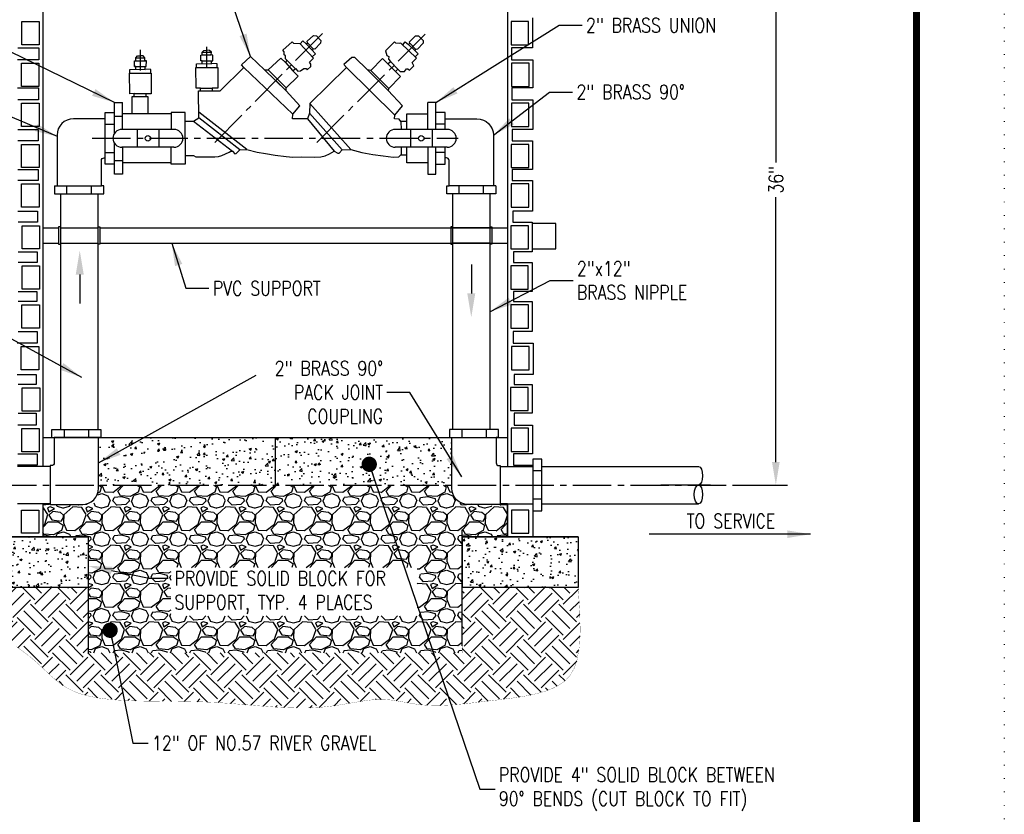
# Model space of a CAD drawing. Extents: x -404 to -170, y -388 to -86.
# Tile 194 of 195: x -324 to -170, y -287 to -163. Entities that reach past the tile are written whole.
import ezdxf

# ---------------------------------------------------------------- set-up
doc = ezdxf.new("R2010")
doc.units = 0
doc.header["$LTSCALE"] = 8
doc.header["$MEASUREMENT"] = 0
doc.linetypes.add('CENTER2', pattern=[1.125, 0.75, -0.125, 0.125, -0.125])
doc.linetypes.add('DOT2', pattern=[0.125, 0, -0.125])
doc.layers.get('0').update_dxf_attribs({"linetype": 'CONTINUOUS'})
doc.layers.get('DEFPOINTS').update_dxf_attribs({"linetype": 'CONTINUOUS'})
for name, color, linetype in [('BORDER', 252, 'CONTINUOUS'), ('EARTH', 42, 'CONTINUOUS'), ('PIPE', 14, 'CONTINUOUS'), ('VCV-DETAILS', 252, 'CONTINUOUS'), ('VCV_NOTE-DIMENSIONS', 7, 'CONTINUOUS')]:
    doc.layers.add(name, color=color, linetype=linetype)
doc.styles.add('ROMANS-1', font='ROMANS.shx', dxfattribs={"width": 0.8, "height": 2.25})
doc.styles.add('TECHNICAL', font='techb___.ttf')
doc.dimstyles.get("Standard").update_dxf_attribs({"dimtxt": 0.18, "dimasz": 0.18, "dimexe": 0.18, "dimexo": 0.0625, "dimgap": 0.09, "dimtad": 0, "dimtih": 1, "dimtoh": 1, "dimdec": 4, "dimzin": 0, "dimdsep": 46, "dimtxsty": 'Standard', "dimcen": 0.09, "dimadec": 0, "dimazin": 0, "dimtfac": 1, "dimtdec": 4, "dimtofl": 0, "dimtmove": 0, "dimatfit": 3, "dimfxl": 1, "dimtolj": 1, "dimtzin": 0, "dimarcsym": 0})
pattern_1 = [(50, (0, 0), (3.5863, -0.31376), [0.375, -4.125]), (355, (0, 0), (-0.693757, 3.76096), [0.3, -3.3]), (100.4514, (0.299, -0.026), (2.892544, 3.4472), [0.3187, -3.50571]), (46.1842, (0, 1), (5.336207, -0.827596), [0.5625, -6.1875]), (96.6356, (0.4447, 0.931), (4.67331, 4.87059), [0.47805, -5.25857]), (351.1842, (0, 1), (4.67331, 4.87059), [0.45, -4.95]), (21, (0.5, 0.75), (2.984535, -2.013094), [0.375, -4.125]), (326, (0.5, 0.75), (1.216577, 3.62575), [0.3, -3.3]), (71.4514, (0.7487, 0.5822), (4.201112, 1.612656), [0.3187, -3.50571]), (37.5, (0, 0), (0.0607993, 1.6644693), [0, -3.26, 0, -3.35, 0, -3.3125]), (7.5, (0, 0), (1.315348, 1.9720586), [0, -1.91, 0, -3.185, 0, -1.2625]), (327.5, (-1.115, 0), (2.669112, -0.1127744), [0, -1.25, 0, -3.9, 0, -5.175]), (317.5, (-1.615, 0), (2.915931, 0.500525), [0, -1.625, 0, -2.59, 0, -3.675])]

# ---------------------------------------------------------------- blocks, each defined once
blk = doc.blocks.new('A$C49775329')
for p, q in [((4.8, 1.64), (-4.8, 1.64)), ((-2, 1.64), (-2, -1.64)), ((2, 1.64), (2, -1.64)), ((4.8, -1.64), (-4.8, -1.64))]:
    blk.add_line(p, q)
blk.add_circle((0, 0), 0.5)
for centre, start, end in [((-4.8, 0), 90, 270), ((4.8, 0), 270, 90)]:
    blk.add_arc(centre, 1.64, start, end)
blk = doc.blocks.new('*D5')
at = {"layer": 'DEFPOINTS', "color": 0, "transparency": 16777216}
for p in [(-213.06, -139.8), (-205.87, -139.8), (-213.06, -235.42)]:
    blk.add_point(p, dxfattribs=at)
at = {"layer": 'VCV_NOTE-DIMENSIONS', "color": 0, "lineweight": -2, "transparency": 16777216}
for p, q in [((-212.46, -139.8), (-204.07, -139.8)), ((-205.87, -143.4), (-205.87, -184.91)), ((-205.87, -231.82), (-205.87, -190.31)), ((-212.46, -235.42), (-204.07, -235.42))]:
    blk.add_line(p, q, dxfattribs=at)
at = {"layer": 'VCV_NOTE-DIMENSIONS', "color": 0, "transparency": 16777216}
for points in [[(-206.47, -143.4), (-205.27, -143.4), (-205.87, -139.8)], [(-206.47, -231.82), (-205.27, -231.82), (-205.87, -235.42)]]:
    blk.add_solid(points, dxfattribs=at)
at = {"layer": 'VCV_NOTE-DIMENSIONS', "color": 7, "transparency": 16777216, "insert": (-205.87, -187.61), "char_height": 2.25, "attachment_point": 5, "rotation": 90, "style": 'ROMANS-1'}
blk.add_mtext('\\A1;36"', dxfattribs=at)

msp = doc.modelspace()

# ---------------------------------------------------------------- hatches: boundary and pattern name
h = msp.add_hatch()
h.set_pattern_fill('AR-CONC', color=256, scale=0.5)
h.set_pattern_definition([(50, (-5.444, 14.0866), (3.5863, -0.31376), [0.375, -4.125]), (355, (-5.444, 14.0866), (-0.693757, 3.76096), [0.3, -3.3]), (100.4514, (-5.1453, 14.0604), (2.892544, 3.4472), [0.3187, -3.50571]), (46.1842, (-5.444, 15.0866), (5.336207, -0.827596), [0.5625, -6.1875]), (96.6356, (-4.9995, 15.0176), (4.67331, 4.87059), [0.47805, -5.25857]), (351.1842, (-5.444, 15.0866), (4.67331, 4.87059), [0.45, -4.95]), (21, (-4.944, 14.8366), (2.984535, -2.013094), [0.375, -4.125]), (326, (-4.944, 14.8366), (1.216577, 3.62575), [0.3, -3.3]), (71.4514, (-4.6954, 14.669), (4.201112, 1.612656), [0.3187, -3.50571]), (37.5, (-5.4441, 14.0866), (0.0607993, 1.6644693), [0, -3.26, 0, -3.35, 0, -3.3125]), (7.5, (-5.4441, 14.0866), (1.315348, 1.9720586), [0, -1.91, 0, -3.185, 0, -1.2625]), (327.5, (-6.5591, 14.0866), (2.669112, -0.1127744), [0, -1.25, 0, -3.9, 0, -5.175]), (317.5, (-7.0591, 14.0866), (2.915931, 0.500525), [0, -1.625, 0, -2.59, 0, -3.675])])
h.paths.add_polyline_path([(-284.25885, -235.42313), (-284.25885, -227.95896), (-311.91566, -227.95896), (-311.91566, -235.42313)])
h.paths.add_polyline_path([(-256.60204, -235.42313), (-256.60204, -227.95896), (-284.25885, -227.95896), (-284.25885, -235.42313)])
h = msp.add_hatch()
h.set_pattern_fill('AR-CONC', color=256, scale=0.5)
h.set_pattern_definition(pattern_1)
h.paths.add_polyline_path([(-313.54335, -243.55034), (-331.65691, -243.55034), (-331.65691, -251.4896), (-313.54335, -251.4896)])
h = msp.add_hatch()
h.set_pattern_fill('AR-CONC', color=256, scale=0.5)
h.set_pattern_definition(pattern_1)
h.paths.add_polyline_path([(-236.81957, -243.55034), (-254.93313, -243.55034), (-254.93313, -251.4896), (-236.81957, -251.4896)])
at = {"layer": 'EARTH'}
h = msp.add_hatch(dxfattribs=at)
h.set_pattern_fill('EARTH', color=252, scale=15.6, angle=405, style=0)
h.set_pattern_definition([(45, (-5.444, 14.0866), (7e-15, 5.515433), [3.9, -3.9]), (45, (-6.4783, 15.1207), (7e-15, 5.515433), [3.9, -3.9]), (45, (-7.5124, 16.155), (7e-15, 5.515433), [3.9, -3.9]), (135, (-7.5124, 16.8443), (-5.515433, 7e-15), [3.9, -3.9]), (135, (-6.4783, 17.8785), (-5.515433, 7e-15), [3.9, -3.9]), (135, (-5.444, 18.9126), (-5.515433, 7e-15), [3.9, -3.9])])
h.paths.add_polyline_path([(-331.65691, -251.4896), (-330.22849, -254.43689), (-329.18359, -256.1491), (-328.10766, -257.62121), (-327.06242, -258.88711), (-325.90215, -259.87698), (-324.77643, -260.73684), (-323.70487, -261.51771), (-322.70706, -262.2706), (-321.79472, -263.03554), (-320.94794, -263.80855), (-320.1389, -264.57464), (-319.33981, -265.31884), (-318.52285, -266.02617), (-317.66021, -266.68164), (-316.7241, -267.27027), (-315.68669, -267.7771), (-314.52817, -268.19137), (-313.26057, -268.51937), (-311.90393, -268.77161), (-310.47828, -268.95859), (-309.00364, -269.09085), (-307.50004, -269.17888), (-305.98751, -269.2332), (-304.48607, -269.26434), (-303.01025, -269.28203), (-301.55259, -269.29296), (-300.10011, -269.30301), (-298.63986, -269.31811), (-297.15885, -269.34416), (-295.64414, -269.38706), (-294.08273, -269.45272), (-292.46169, -269.54704), (-290.77345, -269.67257), (-289.03219, -269.81841), (-287.2575, -269.9703), (-285.46898, -270.11397), (-283.68622, -270.23518), (-281.92883, -270.31966), (-280.21638, -270.35315), (-278.56848, -270.32139), (-277.00103, -270.21598), (-275.51513, -270.05194), (-274.10818, -269.85017), (-272.7776, -269.63154), (-271.52079, -269.41695), (-270.33515, -269.22728), (-269.21809, -269.0834), (-268.16702, -269.00622), (-267.17674, -269.01002), (-266.23154, -269.08266), (-265.31315, -269.20543), (-264.40326, -269.3596), (-263.48357, -269.52644), (-262.53578, -269.68724), (-261.5416, -269.82326), (-260.48273, -269.91578), (-259.34567, -269.95056), (-258.13614, -269.93133), (-256.86466, -269.8663), (-255.54173, -269.76367), (-254.17789, -269.63166), (-252.78365, -269.47848), (-251.36952, -269.31233), (-249.94603, -269.14143), (-248.52428, -268.97036), (-247.11773, -268.78921), (-245.74043, -268.58443), (-244.40642, -268.34249), (-243.12976, -268.04986), (-241.92449, -267.69298), (-240.80466, -267.25832), (-239.78432, -266.73234), (-238.87738, -266.09172), (-238.09721, -265.27405), (-237.45704, -264.20714), (-236.97012, -262.81879), (-236.64968, -261.0368), (-236.50895, -258.78899), (-236.56116, -256.00316), (-236.79569, -251.4896), (-254.957, -251.4896), (-254.98088, -261.72232), (-313.54335, -261.72232), (-313.54335, -251.4896)])
at = {"layer": 'VCV-DETAILS'}
h = msp.add_hatch(dxfattribs=at)
h.set_pattern_fill('GRAVEL', color=252, scale=6, style=0)
h.set_pattern_definition([(228.01279, (-1.12414, 20.0866), (-48, -54), [0.807216, -79.91453]), (184.96974, (-1.66414, 19.4866), (72, 6), [1.38521, -137.13555]), (132.51045, (-3.04414, 19.3666), (60, -66), [0.97673, -96.696196]), (267.27369, (-5.38414, 17.8666), (6, 120), [1.26143, -124.88135]), (292.833654, (-5.44414, 16.6066), (-30, 72), [1.23693, -122.45624]), (357.27369, (-4.96414, 15.4666), (-120, 6), [1.26143, -124.88135]), (37.69424, (-3.70414, 15.4066), (-78, -60), [1.668174, -165.14909]), (72.25533, (-2.38414, 16.4266), (42, 132), [1.57493, -155.91793]), (121.429566, (-1.90414, 17.9266), (-48, 78), [1.2657, -125.30444]), (175.23636, (-2.56414, 19.0066), (66, -6), [1.44499, -70.804575]), (222.39744, (-4.00414, 19.1266), (-72, -66), [1.86869, -185.00025]), (138.81407, (0.55586, 17.8066), (-42, 36), [0.637806, -63.14307]), (171.469234, (0.07586, 18.2266), (78, -12), [1.21342, -120.12907]), (225, (-1.124, 18.4066), (-7e-16, -6), [0.84853, -7.636755]), (203.1986, (-1.5441, 19.1266), (30, 12), [0.45695, -45.23769]), (291.8014, (-1.9641, 18.9466), (-6, 18), [0.64622, -31.66477]), (30.96376, (-1.7241, 18.3466), (18, 12), [1.049574, -33.93614]), (161.56505, (-0.8241, 18.8866), (12, -6), [0.75895, -18.21472]), (16.38954, (-5.44414, 18.9466), (60, 18), [1.0632, -105.25707]), (70.34618, (-4.42414, 19.2466), (-24, -66), [0.891966, -88.304446]), (293.1986, (-0.8241, 20.0866), (-12, 30), [0.91389, -44.78075]), (343.61046, (-0.46414, 19.2466), (-60, 18), [1.0632, -105.25707]), (339.44395, (-5.44414, 15.2266), (-30, 12), [1.02528, -50.23874]), (294.77514, (-4.48414, 14.8666), (-30, 66), [0.85907, -85.04786]), (66.8014, (-0.7641, 14.0866), (12, 30), [0.91389, -44.78075]), (17.35402, (-0.40414, 14.9266), (-78, -24), [1.005786, -99.57254]), (69.44395, (-3.70414, 14.0866), (-12, -30), [0.51264, -50.75138]), (101.30993, (-1.1241, 14.0866), (-6, 24), [0.30594, -30.28818]), (165.96376, (-1.1841, 14.3866), (18, -6), [1.23693, -23.5017]), (186.00901, (-2.38414, 14.6866), (60, 6), [1.1463, -113.48354]), (303.69007, (-1.7241, 17.8066), (-6, 12), [0.86533, -20.767976]), (353.157227, (-1.24414, 17.0866), (102, -12), [1.510764, -149.565376]), (60.9454, (0.25586, 16.9066), (-24, -42), [0.617736, -61.156045]), (90, (0.556, 17.4466), (-6, 6), [0.36, -5.64]), (120.25644, (-2.50414, 14.8666), (24, -42), [0.833544, -82.52112]), (48.01279, (-2.92414, 15.5866), (48, 54), [1.61443, -79.10731]), (0, (-1.844, 16.7866), (6, 6), [1.56, -4.44]), (325.30485, (-0.28414, 16.7866), (60, -42), [0.948684, -93.919646]), (254.0546, (0.4959, 16.2466), (-6, -24), [0.87361, -42.80705]), (207.645975, (0.25586, 15.4066), (-114, -60), [1.42239, -140.816845]), (175.42608, (-1.00414, 14.7466), (-78, 6), [1.504794, -148.97444])])
edge = h.paths.add_edge_path()
edge.add_line((-254.98088, -243.55034), (-247.89265, -243.55034))
edge.add_line((-247.89265, -243.55034), (-247.89265, -238.34822))
edge.add_line((-247.89265, -238.34822), (-249.04147, -238.34822))
edge.add_line((-249.04147, -238.34822), (-249.04147, -238.71233))
edge.add_line((-249.04147, -238.71233), (-255.5042, -238.24411))
edge.add_arc((-253.49129, -235.8926), 3.09538, 193.2125604, 229.436097, ccw=False)
edge.add_line((-256.50473, -236.60009), (-256.60204, -235.42313))
edge.add_line((-256.60204, -235.42313), (-311.91566, -235.42313))
edge.add_line((-311.91566, -235.42313), (-312.01297, -236.60009))
edge.add_arc((-314.27116, -236.60366), 2.2582, -56.1560084, 0.0905674, ccw=False)
edge.add_line((-313.0135, -238.47923), (-319.47623, -238.47822))
edge.add_line((-319.47623, -238.47822), (-319.47623, -238.34822))
edge.add_line((-319.47623, -238.34822), (-320.62505, -238.34822))
edge.add_line((-320.62505, -238.34822), (-320.62505, -243.55034))
edge.add_line((-320.62505, -243.55034), (-313.54335, -243.55034))
edge.add_line((-313.54335, -243.55034), (-313.54335, -261.72232))
edge.add_line((-313.54335, -261.72232), (-254.98088, -261.72232))
edge.add_line((-254.98088, -261.72232), (-254.98088, -243.55034))
h.paths.add_polyline_path([(-300.58821, -255.88993), (-262.00607, -255.88993), (-262.00607, -248.33636), (-300.58821, -248.33636)], flags=16)

# ---------------------------------------------------------------- linework, layer by layer
at = {"linetype": 'CENTER2'}
for p, q in [((-293.71201, -181.75508), (-276.84956, -164.66488)), ((-277.74579, -181.74324), (-260.7707, -164.8197)), ((-354.63661, -235.42313), (-211.79202, -235.42313))]:
    msp.add_line(p, q, dxfattribs=at)
for p, q in [((-305.36073, -170.50736), (-305.36073, -167.27586)), ((-294.96629, -170.02017), (-294.96629, -166.78867)), ((-320.62505, -227.11113), (-320.62505, -232.49805)), ((-320.62505, -227.95896), (-247.89265, -227.95896)), ((-284.25885, -227.95896), (-284.25885, -235.42313)), ((-319.47623, -232.36805), (-319.47623, -238.47822)), ((-249.04147, -232.36805), (-249.04147, -238.47822)), ((-313.54335, -243.55034), (-338.98249, -243.55034))]:
    msp.add_line(p, q)
at = {"color": 0}
msp.add_line((-320.62505, -238.34822), (-320.62505, -243.55034), dxfattribs=at)
for points in [[(-320.62505, -155.42103), (-320.62505, -232.49805)], [(-247.89265, -155.42103), (-247.89265, -232.49805)], [(-243.9704, -162.26256), (-243.9704, -166.96104), (-247.23456, -166.96104), (-247.23456, -168.81032), (-243.90903, -168.81032), (-243.90903, -173.19806), (-247.20693, -173.19806), (-247.20693, -175.06083), (-243.94128, -175.06083), (-243.94128, -179.71543), (-247.16304, -179.71543), (-247.16304, -181.52435), (-243.95615, -181.52435), (-243.95615, -186.01292), (-247.13648, -186.01292), (-247.13648, -187.72731), (-243.95615, -187.72731), (-243.95615, -192.51549), (-247.03788, -192.51549), (-247.03788, -194.26072), (-244.01193, -194.26072), (-244.01193, -198.89672), (-246.97179, -198.89672), (-246.97179, -200.5589), (-244.02888, -200.5589), (-244.02888, -205.09664), (-246.93854, -205.09664), (-246.93854, -206.66623), (-244.0029, -206.66623), (-244.0029, -211.36333), (-246.9874, -211.36333), (-246.9874, -213.20846), (-243.86141, -213.20846), (-243.86141, -218.10208), (-246.8364, -218.10208), (-246.8364, -219.671), (-244.01683, -219.671), (-244.01683, -224.13844), (-246.8364, -224.13844), (-246.8364, -226.05306), (-243.96364, -226.05306), (-243.96364, -230.54709), (-246.9694, -230.54709), (-246.9694, -232.31232), (-243.91888, -232.31232), (-243.91888, -238.80094), (-243.91888, -243.55034), (-247.89265, -243.55034)], [(-298.37502, -178.40504), (-297.03467, -178.40504), (-296.20544, -177.91909), (-296.26263, -173.68839), (-295.92882, -173.68388), (-295.93493, -173.23239), (-296.64218, -173.24195), (-296.67291, -170.00926), (-293.25967, -170.03107), (-293.25967, -173.23856), (-294.11802, -173.23856), (-294.11802, -173.67427), (-292.87384, -173.67427), (-289.15227, -169.99817), (-289.52768, -169.58712), (-288.12734, -168.3123), (-285.92073, -170.37097), (-285.34879, -170.39956), (-283.37557, -168.55081), (-282.63204, -169.256), (-282.3842, -168.91294), (-282.65081, -168.66214), (-282.66273, -168.19149), (-282.8713, -168.04851), (-282.84746, -167.57786), (-283.06796, -167.30381), (-281.60907, -166.00264), (-281.37069, -166.19329), (-280.39929, -166.23499), (-278.28366, -168.53469)], [(-280.33346, -166.30655), (-279.90776, -165.85633), (-279.42746, -166.31047), (-279.20884, -166.1399), (-279.2713, -165.88708), (-278.27048, -165.03321), (-277.78309, -165.04267), (-277.10878, -165.78537), (-277.14193, -166.20925), (-278.0465, -167.1287), (-278.31901, -167.10978), (-278.47419, -167.32924), (-278.02379, -167.81355), (-277.96684, -167.87877), (-278.47713, -168.32439)], [(-279.42746, -166.31047), (-278.47419, -167.32924)], [(-279.20884, -166.1399), (-278.31901, -167.10978)], [(-266.51506, -173.67474), (-266.46829, -173.32784), (-264.62313, -171.42274), (-265.41913, -170.65397), (-265.06833, -170.29075), (-264.69145, -170.65473), (-264.02652, -170.65095), (-263.68604, -170.20847), (-263.51313, -170.20437), (-263.24453, -170.41995), (-262.56735, -169.777), (-262.79055, -169.24751), (-262.12126, -168.54281), (-264.56488, -166.22198), (-264.80226, -166.26191), (-265.35904, -166.19535), (-265.57085, -165.9836), (-266.98055, -167.39369), (-266.75703, -168.13745), (-266.47864, -168.2766), (-266.5089, -168.72431), (-266.1821, -169.09943)], [(-264.28929, -166.45179), (-263.88663, -165.98085), (-263.38423, -166.41042), (-263.17441, -166.22913), (-263.24943, -165.97975), (-262.29254, -165.07692), (-261.80529, -165.06201), (-261.0947, -165.77009), (-261.10662, -166.19509), (-261.9641, -167.1586), (-262.21311, -167.18528), (-262.38123, -167.38027), (-261.90719, -167.84146), (-261.84705, -167.90376), (-262.33443, -168.37433)], [(-263.38423, -166.41042), (-262.40095, -167.36108)], [(-263.17441, -166.22913), (-262.21311, -167.18528)], [(-324.54729, -166.96104), (-321.28314, -166.96104), (-321.28314, -168.81032), (-324.60867, -168.81032)], [(-296.59927, -169.97974), (-296.59665, -169.42368), (-295.68631, -169.41492), (-295.69005, -168.9885), (-295.8921, -168.9885), (-295.89959, -168.06833), (-295.67509, -168.06085), (-295.67883, -167.60451), (-295.40943, -167.33145), (-294.96629, -167.32786)], [(-295.67883, -167.60451), (-294.25376, -167.60451)], [(-293.33331, -169.97974), (-293.33593, -169.42368), (-294.24627, -169.41492), (-294.24253, -168.9885), (-294.04048, -168.9885), (-294.03299, -168.06833), (-294.2575, -168.06085), (-294.25376, -167.60451), (-294.52315, -167.33145), (-294.96629, -167.32786)], [(-306.99371, -170.86414), (-306.99109, -170.30808), (-306.08074, -170.29933), (-306.08448, -169.87291), (-306.28653, -169.87291), (-306.29402, -168.95274), (-306.06952, -168.94526), (-306.07326, -168.48891), (-305.80387, -168.21586), (-305.36073, -168.21227)], [(-306.29402, -168.95274), (-304.42081, -168.95274)], [(-306.07326, -168.48891), (-304.64829, -168.50059)], [(-303.72774, -170.86414), (-303.73036, -170.30808), (-304.64071, -170.29933), (-304.63697, -169.87291), (-304.43492, -169.87291), (-304.42743, -168.95274), (-304.65193, -168.94526), (-304.64819, -168.48891), (-304.91758, -168.21586), (-305.36073, -168.21227)], [(-295.69005, -168.9885), (-294.24253, -168.9885)], [(-295.68631, -169.41492), (-294.24639, -169.42755)], [(-295.67509, -168.06085), (-294.2575, -168.06085)], [(-282.63204, -169.256), (-281.47468, -170.56407)], [(-265.41913, -170.65397), (-267.46921, -168.59764), (-269.30489, -170.47281), (-269.82535, -170.40626), (-271.77407, -168.45206), (-272.24007, -168.43391), (-273.51097, -169.55319), (-273.10929, -170.00929), (-278.82591, -175.6501), (-278.86464, -177.16327), (-279.1938, -178.06975), (-281.52702, -178.04071), (-281.51824, -177.33501), (-280.40398, -176.00821), (-282.54357, -173.66599), (-282.52813, -173.20026), (-280.67506, -171.37217), (-281.47468, -170.56407), (-281.09445, -170.18783), (-280.7063, -170.5801), (-280.30717, -170.52045), (-279.75532, -170.15267), (-279.4068, -170.19138), (-279.25173, -170.36616), (-278.6692, -169.84933), (-278.69177, -169.49998), (-278.86581, -169.1709), (-278.28366, -168.53469)], [(-282.3842, -168.91294), (-281.10872, -170.20194)], [(-266.61897, -169.45047), (-266.22314, -169.05583)], [(-266.1821, -169.09943), (-265.05185, -170.29994)], [(-306.6468, -177.28526), (-306.65706, -174.5728), (-306.32326, -174.56828), (-306.32936, -174.11679), (-307.03661, -174.12635), (-307.06734, -170.89367), (-303.65411, -170.91548), (-303.65411, -174.12296), (-304.51245, -174.12296), (-304.51245, -174.55867)], [(-306.28653, -169.87291), (-304.43504, -169.88798)], [(-306.08074, -170.29933), (-304.64082, -170.31196)], [(-289.15227, -169.99817), (-281.51824, -177.33501)], [(-285.92073, -170.37097), (-282.54357, -173.66599), (-284.15853, -172.07256)], [(-285.34879, -170.39956), (-282.52813, -173.20026)], [(-273.10929, -170.00929), (-265.53995, -177.50527)], [(-269.82535, -170.40626), (-266.58883, -173.62785)], [(-269.30489, -170.47281), (-266.46829, -173.32784)], [(-324.60867, -173.19806), (-321.31076, -173.19806), (-321.31076, -175.06083), (-324.57641, -175.06083)], [(-306.32936, -174.11679), (-304.51245, -174.11679)], [(-295.93493, -173.23239), (-294.11802, -173.23856)], [(-295.92882, -173.68388), (-294.11802, -173.68388)], [(-263.64687, -178.47578), (-264.56585, -178.47578), (-264.84655, -178.0984), (-265.56282, -178.06937), (-265.53995, -177.50527), (-264.32386, -176.01795), (-266.58883, -173.62785), (-266.58722, -173.62386)], [(-309.42603, -180.33638), (-309.42603, -175.50213), (-308.14822, -175.50213)], [(-308.14822, -179.71772), (-308.14822, -175.50213)], [(-306.32326, -174.56828), (-304.51245, -174.56828)], [(-304.51245, -174.55867), (-304.18629, -174.55867), (-304.18629, -177.28526)], [(-278.82591, -175.6501), (-272.42026, -182.88919)], [(-260.36138, -179.71772), (-260.36138, -175.50213)], [(-259.08357, -179.71772), (-259.08357, -175.50213), (-260.36138, -175.50213)], [(-309.42603, -185.14622), (-310.85638, -185.14622), (-310.85638, -177.07702), (-309.42603, -177.07702)], [(-298.37502, -181.11162), (-298.37502, -177.07702), (-300.5245, -177.07702), (-300.53778, -179.71772)], [(-288.70406, -182.86759), (-296.21781, -177.00391)], [(-278.86464, -177.16327), (-273.7518, -182.92328)], [(-257.65322, -179.71772), (-257.65322, -177.07702), (-259.08357, -177.07702)], [(-309.42603, -177.64073), (-308.14822, -177.64073)], [(-300.46944, -177.28526), (-308.14822, -177.28526)], [(-297.03467, -178.40504), (-290.93558, -183.10413)], [(-289.81265, -182.90797), (-296.20544, -177.91909)], [(-279.1938, -178.06975), (-275.03862, -183.09892)], [(-264.56585, -178.47578), (-264.55672, -179.71772)], [(-263.64687, -179.71772), (-263.64687, -177.28526), (-260.36138, -177.28526)], [(-324.57641, -179.71543), (-321.35466, -179.71543), (-321.35466, -181.52435), (-324.56155, -181.52435)], [(-310.85638, -178.89325), (-309.42603, -178.89325)], [(-257.65322, -178.89325), (-259.08357, -178.89325)], [(-308.14822, -186.72111), (-309.42603, -186.72111), (-309.42603, -181.88685)], [(-298.37502, -181.11162), (-298.37502, -185.14622), (-300.5245, -185.14622), (-300.53778, -182.50552)], [(-310.85638, -183.32999), (-309.42603, -183.32999)], [(-308.14822, -182.50552), (-308.14822, -186.72111)], [(-296.68873, -184.02092), (-293.70732, -184.02092), (-293.10984, -183.9454), (-292.6031, -183.78662), (-292.0283, -183.55979), (-291.4724, -183.29893), (-291.18122, -183.10991), (-291.18122, -183.10991), (-290.93558, -183.10413), (-290.57861, -183.51771), (-290.35639, -183.51535), (-289.81265, -182.90797), (-288.70406, -182.86759), (-287.05851, -183.2728), (-285.75781, -183.50867), (-284.28649, -183.72883), (-282.53805, -183.94051), (-281.49745, -184.06148), (-280.09054, -184.03741), (-278.10655, -184.04709), (-277.1194, -183.99871), (-276.42257, -183.84391), (-275.77415, -183.54397), (-275.03862, -183.09892), (-274.45794, -183.4569), (-274.24727, -183.44476), (-273.7518, -182.92328), (-272.42026, -182.88919), (-270.68298, -183.32728), (-268.9892, -183.64658), (-267.35349, -183.84978), (-266.58886, -183.95621), (-265.79521, -184.06264), (-264.91444, -184.03362), (-264.58605, -183.72405), (-263.64687, -183.71104)], [(-264.53622, -182.50552), (-264.52727, -183.72361)], [(-260.36138, -184.93798), (-263.64687, -184.93798), (-263.64687, -182.50552)], [(-260.36138, -186.72111), (-259.08357, -186.72111), (-259.08357, -182.50552)], [(-260.36138, -182.50552), (-260.36138, -186.72111)], [(-259.08357, -185.14622), (-257.65322, -185.14622), (-257.65322, -182.50552)], [(-257.65322, -183.32999), (-259.08357, -183.32999)], [(-309.42603, -184.5825), (-308.14822, -184.5825)], [(-300.46944, -184.93798), (-308.14822, -184.93798)], [(-298.37502, -183.8182), (-297.03467, -183.8182), (-296.68873, -184.02092)], [(-324.56155, -186.01292), (-321.38122, -186.01292), (-321.38122, -187.72731), (-324.56155, -187.72731)], [(-318.78686, -188.57579), (-318.78686, -189.80589), (-311.10754, -189.80589), (-311.10754, -188.57579)], [(-318.78686, -188.57579), (-318.41695, -188.57579)], [(-316.855, -189.80589), (-316.855, -188.57579)], [(-313.0394, -189.80589), (-313.0394, -188.57579)], [(-311.10754, -188.57579), (-311.47744, -188.57579)], [(-249.72274, -188.57579), (-249.72274, -189.80589), (-257.40206, -189.80589), (-257.40206, -188.57579)], [(-257.40206, -188.57579), (-257.03216, -188.57579)], [(-255.4702, -189.80589), (-255.4702, -188.57579)], [(-251.6546, -189.80589), (-251.6546, -188.57579)], [(-249.72274, -188.57579), (-250.09265, -188.57579)], [(-317.87744, -189.80589), (-317.87744, -226.72886)], [(-312.01696, -189.80589), (-312.01696, -226.72886)], [(-256.49264, -189.80589), (-256.49264, -226.72886)], [(-250.63216, -189.80589), (-250.63216, -226.72886)], [(-324.56155, -192.51549), (-321.47982, -192.51549), (-321.47982, -194.26072), (-324.50577, -194.26072)], [(-320.62505, -195.15421), (-318.16163, -195.15421)], [(-317.87744, -194.99389), (-318.16163, -194.99389), (-318.16163, -197.68865), (-317.87744, -197.68865)], [(-317.87744, -195.11925), (-317.87744, -197.52833)], [(-317.87744, -195.15421), (-312.01696, -195.15421)], [(-312.01696, -194.99389), (-311.73276, -194.99389), (-311.73276, -197.68865), (-312.01696, -197.68865)], [(-312.01696, -195.11925), (-312.01696, -197.52833)], [(-311.73276, -195.15421), (-247.89265, -195.15421)], [(-256.49264, -194.99389), (-256.77683, -194.99389), (-256.77683, -197.68865), (-256.49264, -197.68865)], [(-256.49264, -195.11925), (-256.49264, -197.52833)], [(-250.63216, -195.15421), (-256.49264, -195.15421)], [(-250.63216, -194.99389), (-250.34797, -194.99389), (-250.34797, -197.68865), (-250.63216, -197.68865)], [(-250.63216, -195.11925), (-250.63216, -197.52833)], [(-243.8938, -198.43193), (-240.31156, -198.43193), (-240.31156, -194.46981), (-244.06801, -194.46981)], [(-320.62505, -197.52833), (-318.16163, -197.52833)], [(-317.87744, -197.52833), (-312.01696, -197.52833)], [(-311.73276, -197.52833), (-247.89265, -197.52833)], [(-250.63216, -197.52833), (-256.49264, -197.52833)], [(-324.50577, -198.89672), (-321.5459, -198.89672), (-321.5459, -200.5589), (-324.48882, -200.5589)], [(-324.48882, -205.09664), (-321.57916, -205.09664), (-321.57916, -206.66623), (-324.5148, -206.66623)], [(-324.5148, -211.36333), (-321.5303, -211.36333), (-321.5303, -213.20846), (-324.65629, -213.20846)], [(-324.65629, -218.10208), (-321.6813, -218.10208), (-321.6813, -219.671), (-324.50087, -219.671)], [(-324.50087, -224.13844), (-321.6813, -224.13844), (-321.6813, -226.05306), (-324.55406, -226.05306)], [(-319.22507, -227.95896), (-319.22507, -226.72886), (-311.54575, -226.72886), (-311.54575, -227.95896)], [(-319.22507, -227.95896), (-318.85517, -227.95896)], [(-317.29321, -226.72886), (-317.29321, -227.95896)], [(-313.47761, -226.72886), (-313.47761, -227.95896)], [(-311.54575, -227.95896), (-311.91566, -227.95896)], [(-249.29262, -227.95896), (-249.29262, -226.72886), (-256.97195, -226.72886), (-256.97195, -227.95896)], [(-256.97195, -227.95896), (-256.60204, -227.95896)], [(-255.04008, -226.72886), (-255.04008, -227.95896)], [(-251.22448, -226.72886), (-251.22448, -227.95896)], [(-249.29262, -227.95896), (-249.66253, -227.95896)], [(-324.55406, -230.54709), (-321.5483, -230.54709), (-321.5483, -232.31232), (-324.59882, -232.31232)], [(-319.47623, -232.49805), (-324.59882, -232.49805)], [(-249.04147, -232.49805), (-243.91888, -232.49805)], [(-243.91888, -239.45773), (-242.48853, -239.45773), (-242.48853, -231.38854), (-243.91888, -231.38854)], [(-243.91888, -231.38854), (-243.91888, -232.31232)], [(-242.48853, -232.49805), (-217.99863, -232.49805)], [(-242.48853, -232.49805), (-242.47193, -232.49805)], [(-242.48853, -233.20476), (-243.91888, -233.20476)], [(-319.48745, -238.34822), (-324.59882, -238.34822)], [(-320.62505, -238.34822), (-320.62505, -243.55034)], [(-249.03025, -238.34822), (-243.91888, -238.34822)], [(-249.03025, -238.34822), (-243.91888, -238.34822)], [(-242.48853, -237.64151), (-243.91888, -237.64151)], [(-242.48853, -238.34822), (-217.99863, -238.34822)], [(-242.48853, -238.34822), (-242.46072, -238.34822)], [(-324.59882, -243.55034), (-320.62505, -243.55034)]]:
    msp.add_lwpolyline(points)
for points in [[(-323.93828, -162.79758), (-321.2052, -162.79758), (-321.2052, -166.44409), (-323.93828, -166.44409)], [(-244.57941, -162.79758), (-247.3125, -162.79758), (-247.3125, -166.44409), (-244.57941, -166.44409)], [(-323.99966, -169.34534), (-321.26658, -169.34534), (-321.26658, -172.99185), (-323.99966, -172.99185)], [(-244.51804, -169.34534), (-247.25112, -169.34534), (-247.25112, -172.99185), (-244.51804, -172.99185)], [(-323.96741, -175.59585), (-321.23432, -175.59585), (-321.23432, -179.24236), (-323.96741, -179.24236)], [(-244.55029, -175.59585), (-247.28338, -175.59585), (-247.28338, -179.24236), (-244.55029, -179.24236)], [(-323.95254, -182.05937), (-321.21945, -182.05937), (-321.21945, -185.70588), (-323.95254, -185.70588)], [(-244.56516, -182.05937), (-247.29824, -182.05937), (-247.29824, -185.70588), (-244.56516, -185.70588)], [(-323.95254, -188.26232), (-321.21945, -188.26232), (-321.21945, -191.90883), (-323.95254, -191.90883)], [(-244.56516, -188.26232), (-247.29824, -188.26232), (-247.29824, -191.90883), (-244.56516, -191.90883)], [(-323.89676, -194.79573), (-321.16368, -194.79573), (-321.16368, -198.44224), (-323.89676, -198.44224)], [(-244.62094, -194.79573), (-247.35402, -194.79573), (-247.35402, -198.44224), (-244.62094, -198.44224)], [(-323.87981, -201.09392), (-321.14672, -201.09392), (-321.14672, -204.74043), (-323.87981, -204.74043)], [(-244.63789, -201.09392), (-247.37098, -201.09392), (-247.37098, -204.74043), (-244.63789, -204.74043)], [(-323.90579, -207.20124), (-321.17271, -207.20124), (-321.17271, -210.84776), (-323.90579, -210.84776)], [(-244.61191, -207.20124), (-247.34499, -207.20124), (-247.34499, -210.84776), (-244.61191, -210.84776)], [(-324.01624, -213.74348), (-321.28316, -213.74348), (-321.28316, -217.38999), (-324.01624, -217.38999)], [(-244.50146, -213.74348), (-247.23454, -213.74348), (-247.23454, -217.38999), (-244.50146, -217.38999)], [(-323.86081, -220.20602), (-321.12773, -220.20602), (-321.12773, -223.85253), (-323.86081, -223.85253)], [(-244.65688, -220.1186), (-247.38997, -220.1186), (-247.38997, -223.76512), (-244.65688, -223.76512)], [(-323.94505, -226.58808), (-321.21197, -226.58808), (-321.21197, -230.23459), (-323.94505, -230.23459)], [(-244.57264, -226.50066), (-247.30573, -226.50066), (-247.30573, -230.14718), (-244.57264, -230.14718)], [(-323.98981, -239.33596), (-321.25672, -239.33596), (-321.25672, -242.98247), (-323.98981, -242.98247)], [(-244.52789, -239.33596), (-247.26098, -239.33596), (-247.26098, -242.98247), (-244.52789, -242.98247)], [(-331.65691, -243.55034), (-313.54335, -243.55034), (-313.54335, -251.4896), (-331.65691, -251.4896)], [(-254.93313, -243.55034), (-236.81957, -243.55034), (-236.81957, -251.4896), (-254.93313, -251.4896)]]:
    msp.add_lwpolyline(points, close=True)
for points in [[(-310.85638, -178.05653), (-315.83695, -178.05653, 0.414213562), (-318.41695, -180.63653), (-318.41695, -188.57579)], [(-257.65322, -178.05653), (-252.67265, -178.05653, -0.414213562), (-250.09265, -180.63653), (-250.09265, -188.57579)], [(-318.41695, -188.57579), (-311.47744, -188.57579), (-311.47744, -184.5967, -0.414213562), (-311.04744, -184.1667), (-310.85638, -184.1667)], [(-250.09265, -188.57579), (-257.03216, -188.57579), (-257.03216, -184.5967, 0.414213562), (-257.46216, -184.1667), (-257.65322, -184.1667)], [(-319.47623, -238.47822), (-314.49566, -238.47822, 0.414213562), (-311.91566, -235.89822), (-311.91566, -227.95896)], [(-311.91566, -227.95896), (-318.85517, -227.95896), (-318.85517, -231.93805, -0.414213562), (-319.28517, -232.36805), (-319.47623, -232.36805)], [(-249.04147, -238.47822), (-254.02204, -238.47822, -0.414213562), (-256.60204, -235.89822), (-256.60204, -227.95896)], [(-256.60204, -227.95896), (-249.66253, -227.95896), (-249.66253, -231.93805, 0.414213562), (-249.23253, -232.36805), (-249.04147, -232.36805)]]:
    msp.add_lwpolyline(points, format="xyb")
at = {"linetype": 'CENTER2'}
msp.add_lwpolyline([(-312.93505, -181.11162), (-255.5936, -181.11162)], dxfattribs=at)
at = {"color": 252}
msp.add_lwpolyline([(-249.04147, -232.49805), (-243.91888, -232.49805)], dxfattribs=at)
at = {"extrusion": (0, 0, -1)}
msp.add_ellipse((-217.99863, -233.96059), major_axis=(0, -1.46254), ratio=0.457502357, start_param=3.141592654, end_param=6.283185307, dxfattribs=at)
msp.add_ellipse((-217.99863, -236.88567), major_axis=(0, 1.46254), ratio=0.457502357)
at = {"layer": 'BORDER', "color": 7, "const_width": 1.09959}
msp.add_lwpolyline([(-390.01873, -374.67797), (-390.01873, -99.78092), (-183.84595, -99.78092), (-183.84595, -374.67797)], close=True, dxfattribs=at)
at = {"layer": 'DEFPOINTS', "color": 3, "linetype": 'DOT2', "ltscale": 2}
msp.add_lwpolyline([(-403.76358, -388.42282), (-403.76358, -86.03607), (-170.10109, -86.03607), (-170.10109, -388.42282)], close=True, dxfattribs=at)
at = {"layer": 'DEFPOINTS', "const_width": 0.03}
msp.add_lwpolyline([(-313.54335, -251.4896), (-313.54335, -261.72232), (-254.98088, -261.72232), (-254.98088, -251.4896)], dxfattribs=at)
at = {"layer": 'EARTH', "color": 252}
for p, q in [((-313.54335, -243.55034), (-313.54335, -261.72232)), ((-254.98088, -260.60479), (-254.98088, -242.43282))]:
    msp.add_line(p, q, dxfattribs=at)
for points in [[(-313.54335, -251.4896), (-331.65691, -251.4896)], [(-236.81957, -251.4896), (-254.93313, -251.4896)]]:
    msp.add_lwpolyline(points, dxfattribs=at)
at = {"layer": 'EARTH', "color": 252, "const_width": 0.03}
msp.add_lwpolyline([(-324.77643, -260.71938), (-323.70487, -261.51553), (-322.70706, -262.2706), (-321.79472, -263.03554), (-320.94794, -263.80855), (-320.1389, -264.57464), (-319.33981, -265.31884), (-318.52285, -266.02617), (-317.66021, -266.68164), (-316.7241, -267.27027), (-315.68669, -267.7771), (-314.52817, -268.19137), (-313.26057, -268.51937), (-311.90393, -268.77161), (-310.47828, -268.95859), (-309.00364, -269.09085), (-307.50004, -269.17888), (-305.98751, -269.2332), (-304.48607, -269.26434), (-303.01025, -269.28203), (-301.55259, -269.29296), (-300.10011, -269.30301), (-298.63986, -269.31811), (-297.15885, -269.34416), (-295.64414, -269.38706), (-294.08273, -269.45272), (-292.46169, -269.54704), (-290.77345, -269.67257), (-289.03219, -269.81841), (-287.2575, -269.9703), (-285.46898, -270.11397), (-283.68622, -270.23518), (-281.92883, -270.31966), (-280.21638, -270.35315), (-278.56848, -270.32139), (-277.00103, -270.21598), (-275.51513, -270.05194), (-274.10818, -269.85017), (-272.7776, -269.63154), (-271.52079, -269.41695), (-270.33515, -269.22728), (-269.21809, -269.0834), (-268.16702, -269.00622), (-267.17674, -269.01002), (-266.23154, -269.08266), (-265.31315, -269.20543), (-264.40326, -269.3596), (-263.48357, -269.52644), (-262.53578, -269.68724), (-261.5416, -269.82326), (-260.48273, -269.91578), (-259.34567, -269.95056), (-258.13614, -269.93133), (-256.86466, -269.8663), (-255.54173, -269.76367), (-254.17789, -269.63166), (-252.78365, -269.47848), (-251.36952, -269.31233), (-249.94603, -269.14143), (-248.52428, -268.97036), (-247.11773, -268.78921), (-245.74043, -268.58443), (-244.40642, -268.34249), (-243.12976, -268.04986), (-241.92449, -267.69298), (-240.80466, -267.25832), (-239.78432, -266.73234), (-238.87738, -266.08954), (-238.09721, -265.25659), (-237.45704, -264.14821), (-236.97012, -262.67909), (-236.64968, -260.76397), (-236.50895, -258.31753), (-236.56116, -255.25451), (-236.81957, -251.4896)], dxfattribs=at)
at = {"layer": 'PIPE', "color": 0}
for points in [[(-313.54335, -243.55034), (-331.65691, -243.55034)], [(-236.81957, -243.55034), (-254.93313, -243.55034)], [(-236.81957, -243.55034), (-236.81957, -251.4896)]]:
    msp.add_lwpolyline(points, dxfattribs=at)
at = {"layer": 'PIPE', "color": 10}
msp.add_lwpolyline([(-313.54335, -243.55034), (-313.54335, -251.4896)], dxfattribs=at)
at = {"layer": 'VCV-DETAILS'}
for p, q in [((-247.89265, -238.34822), (-249.04147, -238.34822)), ((-247.89265, -243.55034), (-247.89265, -238.34822)), ((-320.62505, -243.55034), (-313.54335, -243.55034)), ((-254.98088, -243.55034), (-247.89265, -243.55034))]:
    msp.add_line(p, q, dxfattribs=at)
at = {"layer": 'VCV-DETAILS', "color": 0}
for points in [[(-253.53206, -200.88092), (-253.53206, -205.41464)], [(-314.85875, -202.44734), (-314.85875, -206.98105)], [(-247.89265, -238.34822), (-247.89265, -243.55034)]]:
    msp.add_lwpolyline(points, dxfattribs=at)
for points in [[(-315.48375, -202.44734), (-314.85875, -198.69734), (-314.23375, -202.44734)], [(-254.18273, -205.41464), (-253.55773, -209.16464), (-252.93273, -205.41464)]]:
    msp.add_solid(points, dxfattribs=at)
at = {"layer": 'VCV_NOTE-DIMENSIONS'}
for p, q in [((-216.11832, -235.42313), (-223.88537, -235.42313)), ((-309.86816, -248.82405), (-304.00531, -250.01302)), ((-304.00531, -250.01302), (-301.00531, -250.01302))]:
    msp.add_line(p, q, dxfattribs=at)
msp.add_solid([(-309.99238, -249.43658), (-313.54335, -248.07873), (-309.74394, -248.21152)], dxfattribs=at)

# ---------------------------------------------------------------- block references
at = {"xscale": 0.85, "yscale": 0.85, "zscale": 0.85}
for p in [(-304.18629, -181.11162), (-261.39242, -181.11162)]:
    msp.add_blockref('A$C49775329', p, dxfattribs=at)

# ---------------------------------------------------------------- texts
at = {"char_height": 2.25, "attachment_point": 4, "style": 'ROMANS-1'}
for s, insert in [('12" OF NO.57 RIVER GRAVEL', (-303.54285, -275.8477)), ('PROVIDE 4" SOLID BLOCK BETWEEN\\P90%%D BENDS (CUT BLOCK TO FIT)', (-249.23637, -283.05246))]:
    msp.add_mtext(s, dxfattribs=dict(at, insert=insert))
at = {"layer": 'VCV-DETAILS', "color": 0, "insert": (-300.02571, -248.89886), "char_height": 2.25, "width": 48.6387144, "attachment_point": 1, "style": 'ROMANS-1'}
msp.add_mtext('PROVIDE SOLID BLOCK FOR SUPPORT, TYP. 4 PLACES', dxfattribs=at)
at = {"layer": 'VCV_NOTE-DIMENSIONS', "char_height": 2.25, "style": 'ROMANS-1'}
for s, insert, attachment_point in [('2" BRASS UNION', (-235.60234, -163.39186), 4), ('2" BRASS 90%%D', (-237.08846, -173.8699), 4), ('2"x12" \\PBRASS NIPPLE', (-237.02217, -203.37813), 4), ('2" BRASS 90%%D\\PPACK JOINT\\PCOUPLING', (-267.3644, -220.90249), 6)]:
    msp.add_mtext_dynamic_manual_height_columns(s, width=56.78749, gutter_width=14.0625, heights=[0], dxfattribs=dict(at, insert=insert, attachment_point=attachment_point))
at = {"layer": 'VCV_NOTE-DIMENSIONS', "char_height": 2.25, "width": 32.4356204, "style": 'ROMANS-1'}
for s, insert, attachment_point in [('PVC SUPPORT', (-294.02533, -204.59806), 4), ('TO SERVICE', (-205.95424, -241.04843), 6)]:
    msp.add_mtext(s, dxfattribs=dict(at, insert=insert, attachment_point=attachment_point))

# ---------------------------------------------------------------- dimensions: what is measured, and where the dimension line sits
at = {"layer": 'VCV_NOTE-DIMENSIONS'}
dim = msp.add_aligned_dim(p1=(-213.06234, -235.42313), p2=(-213.06234, -139.8045), distance=-7.19587, text='36"', dimstyle='Standard', override={"dimscale": 20, "dimtxt": 2.25, "dimexe": 0.09, "dimexo": 0.03, "dimgap": 0.03, "dimtih": 0, "dimtoh": 0, "dimtxsty": 'ROMANS-1', "dimclrt": 7}, dxfattribs=at)
dim.commit()
dim.dimension.update_dxf_attribs({"geometry": '*D5', "text_midpoint": (-205.86647, -187.61382)})

# ---------------------------------------------------------------- leaders
at = {"color": 0, "annotation_type": 0, "has_hookline": 1, "hookline_direction": 1, "text_width": 57}
msp.add_leader([(-288.12734, -168.3123), (-305.92664, -116.29229), (-309.52664, -116.29229)], dimstyle='Standard', override={"dimscale": 20, "dimexe": 0.09, "dimexo": 0.03, "dimgap": 0.03, "dimtxsty": 'TECHNICAL', "dimclrt": 7}, dxfattribs=at)
at = {"annotation_type": 0, "has_hookline": 1}
for points, override, hookline_direction, text_width in [([(-259.08357, -175.50213), (-239.80234, -163.39186), (-236.20234, -163.39186)], {"dimscale": 20, "dimtxt": 2.25, "dimexe": 0.09, "dimexo": 0.03, "dimgap": 0.03, "dimtad": 0, "dimtih": 0, "dimtoh": 0, "dimtxsty": 'ROMANS-1', "dimclrt": 7}, 0, 22.71429), ([(-309.42603, -175.50213), (-333.87479, -163.59909), (-337.47479, -163.59909)], {"dimscale": 20, "dimexe": 0.09, "dimexo": 0.03, "dimgap": 0.03, "dimtad": 0, "dimtxsty": 'TECHNICAL', "dimclrt": 7}, 1, 22.71429), ([(-318.35111, -180.83391), (-335.64958, -173.50065), (-339.24958, -173.50065)], {"dimscale": 20, "dimexe": 0.09, "dimexo": 0.03, "dimgap": 0.03, "dimtad": 0, "dimtxsty": 'TECHNICAL', "dimclrt": 7}, 1, 18.68571), ([(-250.09265, -180.63653), (-241.28846, -173.8699), (-237.68846, -173.8699)], {"dimscale": 20, "dimtxt": 2.25, "dimexe": 0.09, "dimexo": 0.03, "dimgap": 0.03, "dimtad": 0, "dimtih": 0, "dimtoh": 0, "dimtxsty": 'ROMANS-1', "dimclrt": 7}, 0, 18.68571), ([(-300.46018, -197.52833), (-298.22533, -204.59806), (-294.62533, -204.59806)], {"dimscale": 20, "dimexe": 0.09, "dimexo": 0.03, "dimgap": 0.03, "dimtad": 0, "dimtxsty": 'TECHNICAL', "dimclrt": 7}, 0, 18.77143), ([(-250.63216, -208.26738), (-241.22217, -203.37813), (-237.62217, -203.37813)], {"dimscale": 20, "dimexe": 0.09, "dimexo": 0.03, "dimgap": 0.03, "dimtad": 0, "dimtxsty": 'TECHNICAL', "dimclrt": 7}, 0, 19.11429), ([(-314.53463, -218.55761), (-333.17981, -208.40745), (-336.77981, -208.40745)], {"dimscale": 20, "dimexe": 0.09, "dimexo": 0.03, "dimgap": 0.03, "dimtad": 0, "dimtxsty": 'TECHNICAL', "dimclrt": 7}, 1, 30), ([(-255.05168, -234.13766), (-263.1644, -220.90249), (-266.7644, -220.90249)], {"dimscale": 20, "dimexe": 0.09, "dimexo": 0.03, "dimgap": 0.03, "dimtad": 0, "dimtxsty": 'TECHNICAL', "dimclrt": 7}, 1, 18.68571), ([(-269.53288, -232.16986), (-252.23637, -283.05246), (-249.83637, -283.05246)], {"dimscale": 20, "dimasz": 0.12, "dimexe": 0.09, "dimexo": 0.03, "dimgap": 0.03, "dimtxsty": 'TECHNICAL', "dimclrt": 7, "dimldrblk": 'Dot'}, 0, 48.85714), ([(-310.11289, -258.1663), (-306.54285, -275.8477), (-304.14285, -275.8477)], {"dimscale": 20, "dimasz": 0.12, "dimexe": 0.09, "dimexo": 0.03, "dimgap": 0.03, "dimtxsty": 'TECHNICAL', "dimclrt": 7, "dimldrblk": 'Dot'}, 0, 39.94286)]:
    msp.add_leader(points, dimstyle='Standard', override=override, dxfattribs=dict(at, hookline_direction=hookline_direction, text_width=text_width))
for points, override in [([(-311.91566, -231.92859), (-287.23772, -218.19308)], {"dimscale": 20, "dimtxt": 2.25, "dimexe": 0.09, "dimexo": 0.03, "dimgap": 0.03, "dimtad": 0, "dimtih": 0, "dimtoh": 0, "dimtxsty": 'ROMANS-1', "dimclrt": 7}), ([(-200.44961, -243.11843), (-225.70149, -243.11843)], {"dimscale": 20, "dimgap": 0.09, "dimtad": 0, "dimtxsty": 'TECHNICAL', "dimclrt": 7})]:
    msp.add_leader(points, dimstyle='Standard', override=override)

doc.saveas('drawing.dxf')
